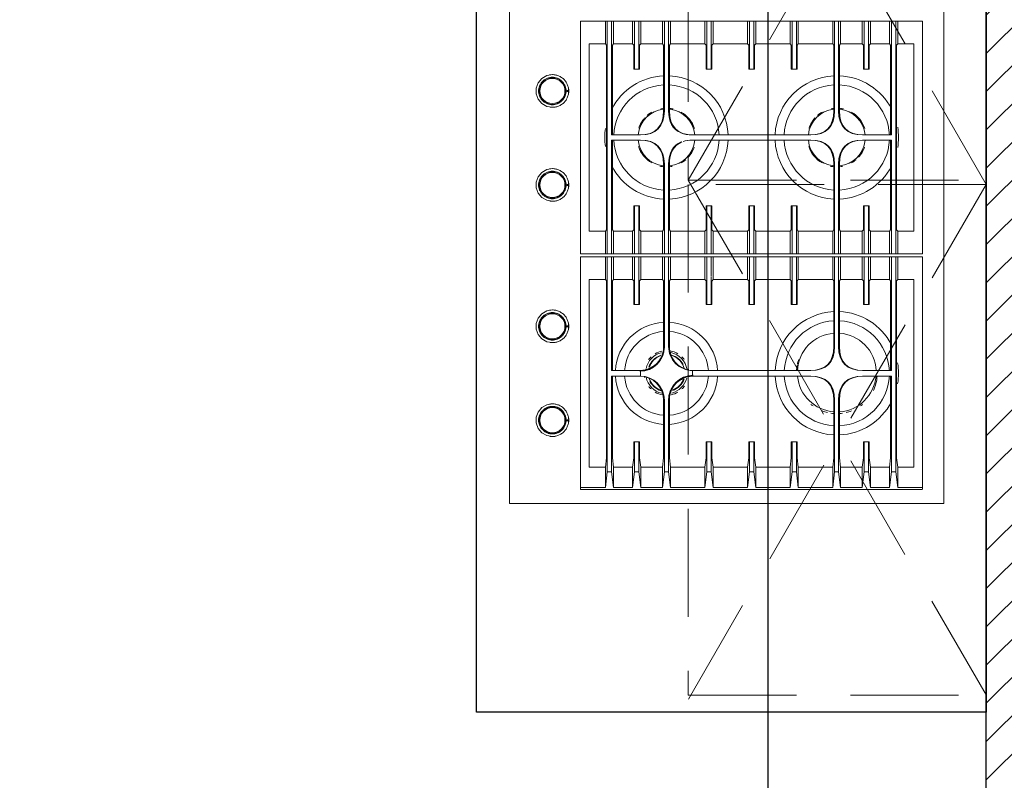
# Model space of a CAD drawing. Extents: x 6414462 to 7495468, y 5756825 to 5824657.
# Tile 41 of 54: x 6508791 to 6508907, y 5810145 to 5810234. Entities that reach past the tile are written whole.
import ezdxf

# ---------------------------------------------------------------- set-up
doc = ezdxf.new("R2010")
doc.units = 0
doc.linetypes.add('DASHED', pattern=[19.05, 12.7, -6.35])
doc.layers.add('A-GENM-____-OTLN', color=13, linetype='Continuous', lineweight=9)
doc.layers.add('meble', color=8, linetype='Continuous', lineweight=13)
doc.styles.add('dwg_wymiary 50', font='romans.shx', dxfattribs={"width": 0.7, "height": 9})
doc.dimstyles.new('1-50', dxfattribs={"dimtxt": 9, "dimasz": 0.8, "dimexe": 1.25, "dimexo": 0.625, "dimgap": 3, "dimtad": 1, "dimdec": 0, "dimrnd": 0.5, "dimtxsty": 'dwg_wymiary 50', "dimblk": 'dwg_dimtick', "dimcen": 8, "dimse1": 1, "dimse2": 1, "dimclrd": 7, "dimclrt": 7, "dimadec": 0, "dimazin": 0, "dimtfac": 1, "dimtdec": 0, "dimtmove": 0, "dimatfit": 3, "dimldrblk": 'DOT', "dimfxl": 1.25, "dimarcsym": 0})

# ---------------------------------------------------------------- blocks, each defined once
blk = doc.blocks.new('dwg_dimtick')
for p, q in [((0, -8.5), (0, 8.5)), ((-6.01, -6.01), (6.01, 6.01)), ((-8.5, 0), (8.5, 0))]:
    blk.add_line(p, q)
blk = doc.blocks.new('*D171')
at = {"color": 7, "lineweight": -2, "transparency": 16777216}
blk.add_line((6508879.19, 5810457.43), (6508879.19, 5810064.69), dxfattribs=at)
at = {"layer": 'Defpoints', "color": 0, "transparency": 16777216}
for p in [(6508904.84, 5810458.23), (6508879.19, 5810063.89), (6508904.84, 5810063.89)]:
    blk.add_point(p, dxfattribs=at)
at = {"color": 7, "lineweight": -2, "transparency": 16777216, "xscale": 0.8, "yscale": 0.8, "zscale": 0.8}
for p, rotation in [((6508879.19, 5810458.23), 90), ((6508879.19, 5810063.89), 270)]:
    blk.add_blockref('dwg_dimtick', p, dxfattribs=dict(at, rotation=rotation))
at = {"color": 7, "transparency": 16777216, "insert": (6508871.69, 5810261.06), "char_height": 9, "attachment_point": 5, "rotation": 90, "style": 'dwg_wymiary 50'}
blk.add_mtext('395', dxfattribs=at)
blk = doc.blocks.new('_Dot')
at = {"color": 0, "linetype": 'ByBlock', "lineweight": -2}
blk.add_line((-0.5, 0), (-1, 0), dxfattribs=at)
at = {"color": 0, "linetype": 'ByBlock', "const_width": 0.5}
blk.add_lwpolyline([(-0.25, 0, 1), (0.25, 0, 1)], format="xyb", close=True, dxfattribs=at)
blk = doc.blocks.new('86cm_gas_on_glass_hob - Default-1233182-0_00')
at = {"layer": 'A-GENM-____-OTLN'}
for p, q in [((452, 255), (-408, 255)), ((452, -255), (452, 255)), ((-114.7, 229.9), (158.6, 229.9)), ((-114.7, 229.9), (-114.7, 200.9)), ((-88.1, 200.9), (-88.1, 219.7)), ((-88.1, 219.7), (132, 219.7)), ((132, 219.7), (132, 200.9)), ((158.6, 200.9), (158.6, 229.9)), ((433.1, 229.9), (162, 229.9)), ((162, 229.9), (162, 200.9)), ((188.7, 200.9), (188.7, 219.7)), ((188.7, 219.7), (409, 219.7)), ((409, 219.7), (409, 200.9)), ((435.4, 229.9), (433.1, 229.9)), ((433.1, 200.9), (433.1, 229.5)), ((435.4, 229.3), (435.4, -171.4)), ((-114.7, 200.9), (-88.1, 200.9)), ((-114.7, 200.9), (-114.7, 198.6)), ((158.6, 198.6), (-114.7, 198.6)), ((-114.7, 198.6), (-114.7, 193.6)), ((-86.4, 199.5), (-88.1, 200.9)), ((-86.4, 199.5), (130.3, 199.5)), ((132, 200.9), (130.3, 199.5)), ((132, 200.9), (158.6, 200.9)), ((158.6, 198.6), (158.6, 200.9)), ((158.6, 193.6), (158.6, 198.6)), ((162, 200.9), (188.7, 200.9)), ((162, 198.6), (162, 200.9)), ((414.5, 198.6), (162, 198.6)), ((162, 198.6), (162, 193.6)), ((190.3, 199.5), (188.7, 200.9)), ((190.3, 199.5), (398.2, 199.5)), ((409, 200.9), (398.2, 199.5)), ((409, 200.9), (433.1, 200.9)), ((433.1, 200.9), (414.5, 198.6)), ((414.5, 193.6), (414.5, 198.6)), ((-114.7, 193.6), (18.9, 193.6)), ((-114.7, 191.3), (-114.7, 193.6)), ((-114.7, 168.9), (-114.7, 191.3)), ((-88.1, 191.3), (-114.7, 191.3)), ((-88.1, 191.3), (-86.4, 192.6)), ((-88.1, 168.9), (-88.1, 191.3)), ((18.9, 192.6), (-86.4, 192.6)), ((18.9, 193.6), (18.9, 159.7)), ((25, 159.7), (25, 193.6)), ((25, 193.6), (158.6, 193.6)), ((130.3, 192.6), (25, 192.6)), ((130.3, 192.6), (132, 191.3)), ((158.6, 191.3), (132, 191.3)), ((132, 191.3), (132, 168.9)), ((158.6, 193.6), (158.6, 191.3)), ((158.6, 191.3), (158.6, 168.9)), ((162, 193.6), (295.6, 193.6)), ((162, 191.3), (162, 193.6)), ((162, 168.9), (162, 191.3)), ((188.7, 191.3), (162, 191.3)), ((188.7, 191.3), (190.3, 192.6)), ((188.7, 168.9), (188.7, 191.3)), ((295.6, 192.6), (190.3, 192.6)), ((295.6, 193.6), (295.6, 159.7)), ((302.3, 159.7), (302.3, 193.6)), ((302.3, 193.6), (414.5, 193.6)), ((398.2, 192.6), (302.3, 192.6)), ((398.2, 192.6), (409, 191.3)), ((433.1, 191.3), (409, 191.3)), ((409, 191.3), (409, 168.9)), ((414.5, 193.6), (433.1, 191.3)), ((433.1, 191.3), (433.1, 168.9)), ((-114.7, 166.6), (-114.7, 168.9)), ((-114.7, 168.9), (-88.1, 168.9)), ((-114.7, 161.6), (-114.7, 166.6)), ((-58.4, 166.6), (-114.7, 166.6)), ((-86.4, 167.5), (-88.1, 168.9)), ((-86.4, 167.5), (-58.4, 167.5)), ((-58.4, 166.6), (-58.4, 167.5)), ((-58.4, 161.6), (-58.4, 166.6)), ((102.3, 167.5), (130.3, 167.5)), ((102.3, 167.5), (102.3, 166.6)), ((102.3, 166.6), (102.3, 161.6)), ((158.6, 166.6), (102.3, 166.6)), ((132, 168.9), (130.3, 167.5)), ((132, 168.9), (158.6, 168.9)), ((158.6, 168.9), (158.6, 166.6)), ((158.6, 166.6), (158.6, 161.6)), ((162, 166.6), (162, 168.9)), ((162, 168.9), (188.7, 168.9)), ((162, 161.6), (162, 166.6)), ((218.3, 166.6), (162, 166.6)), ((190.3, 167.5), (188.7, 168.9)), ((190.3, 167.5), (218.3, 167.5)), ((218.3, 166.6), (218.3, 167.5)), ((218.3, 161.6), (218.3, 166.6)), ((379.3, 167.5), (398.2, 167.5)), ((379.3, 167.5), (379.3, 166.6)), ((414.5, 166.6), (379.3, 166.6)), ((379.3, 166.6), (379.3, 161.6)), ((409, 168.9), (398.2, 167.5)), ((409, 168.9), (433.1, 168.9)), ((433.1, 168.9), (414.5, 166.6)), ((414.5, 166.6), (414.5, 161.6)), ((-114.7, 159.3), (-114.7, 161.6)), ((-58.4, 161.6), (-114.7, 161.6)), ((-114.7, 133.8), (-114.7, 159.3)), ((-88.1, 159.3), (-114.7, 159.3)), ((-88.1, 159.3), (-86.4, 160.6)), ((-88.1, 133.8), (-88.1, 159.3)), ((-86.4, 160.6), (-58.4, 160.6)), ((-58.4, 160.6), (-58.4, 161.6)), ((158.6, 161.6), (102.3, 161.6)), ((102.3, 161.6), (102.3, 160.6)), ((102.3, 160.6), (130.3, 160.6)), ((130.3, 160.6), (132, 159.3)), ((158.6, 159.3), (132, 159.3)), ((132, 159.3), (132, 133.8)), ((158.6, 161.6), (158.6, 159.3)), ((158.6, 159.3), (158.6, 133.8)), ((162, 159.3), (162, 161.6)), ((218.3, 161.6), (162, 161.6)), ((162, 133.8), (162, 159.3)), ((188.7, 159.3), (162, 159.3)), ((188.7, 159.3), (190.3, 160.6)), ((188.7, 133.8), (188.7, 159.3)), ((190.3, 160.6), (218.3, 160.6)), ((218.3, 160.6), (218.3, 161.6)), ((379.3, 161.6), (379.3, 160.6)), ((414.5, 161.6), (379.3, 161.6)), ((379.3, 160.6), (398.2, 160.6)), ((398.2, 160.6), (409, 159.3)), ((409, 159.3), (433.1, 159.3)), ((409, 159.3), (409, 133.8)), ((414.5, 161.6), (433.1, 159.3)), ((433.1, 159.3), (433.1, 133.8)), ((-88.1, 133.8), (-114.7, 133.8)), ((-114.7, 133.8), (-114.7, 131.5)), ((-9.4, 131.5), (-114.7, 131.5)), ((-114.7, 131.5), (-114.7, 126.9)), ((-86.4, 132.5), (-88.1, 133.8)), ((-86.4, 132.5), (-9.4, 132.5)), ((53.3, 132.5), (130.3, 132.5)), ((158.6, 131.5), (53.3, 131.5)), ((132, 133.8), (130.3, 132.5)), ((132, 133.8), (158.6, 133.8)), ((158.6, 133.8), (158.6, 131.5)), ((158.6, 126.9), (158.6, 131.5)), ((188.7, 133.8), (162, 133.8)), ((162, 133.8), (162, 131.5)), ((267.6, 131.5), (162, 131.5)), ((162, 131.5), (162, 126.9)), ((190.3, 132.5), (188.7, 133.8)), ((190.3, 132.5), (267.6, 132.5)), ((330.3, 132.5), (398.2, 132.5)), ((414.5, 131.5), (330.3, 131.5)), ((409, 133.8), (398.2, 132.5)), ((409, 133.8), (433.1, 133.8)), ((433.1, 133.8), (414.5, 131.5)), ((414.5, 126.9), (414.5, 131.5)), ((-114.7, 126.9), (-9.4, 126.9)), ((-114.7, 126.9), (-114.7, 124.6)), ((-114.7, 124.6), (-88.1, 124.6)), ((-114.7, 84.1), (-114.7, 124.6)), ((-88.1, 124.6), (-86.4, 125.9)), ((-88.1, 84.1), (-88.1, 124.6)), ((-9.4, 125.9), (-86.4, 125.9)), ((53.3, 126.9), (158.6, 126.9)), ((130.3, 125.9), (53.3, 125.9)), ((130.3, 125.9), (132, 124.6)), ((158.6, 124.6), (132, 124.6)), ((132, 124.6), (132, 84.1)), ((158.6, 126.9), (158.6, 124.6)), ((158.6, 124.6), (158.6, 84.1)), ((162, 126.9), (267.6, 126.9)), ((162, 126.9), (162, 124.6)), ((162, 124.6), (188.7, 124.6)), ((162, 84.1), (162, 124.6)), ((188.7, 124.6), (190.3, 125.9)), ((188.7, 84.1), (188.7, 124.6)), ((267.6, 125.9), (190.3, 125.9)), ((330.3, 126.9), (414.5, 126.9)), ((398.2, 125.9), (330.3, 125.9)), ((398.2, 125.9), (409, 124.6)), ((433.1, 124.6), (409, 124.6)), ((409, 124.6), (409, 84.1)), ((414.5, 126.9), (433.1, 124.6)), ((433.1, 124.6), (433.1, 84.1)), ((18.9, -40.1), (18.9, 98.8)), ((25, 98.8), (25, -40.1)), ((295.6, 98.8), (295.6, -40.1)), ((-114.7, 81.9), (-114.7, 84.1)), ((-114.7, 84.1), (-88.1, 84.1)), ((-114.7, 76.9), (-114.7, 81.9)), ((-58.4, 81.9), (-114.7, 81.9)), ((-86.4, 82.8), (-88.1, 84.1)), ((-86.4, 82.8), (-58.4, 82.8)), ((-58.4, 81.9), (-58.4, 82.8)), ((-58.4, 76.9), (-58.4, 81.9)), ((102.3, 82.8), (130.3, 82.8)), ((102.3, 82.8), (102.3, 81.9)), ((102.3, 81.9), (102.3, 76.9)), ((158.6, 81.9), (102.3, 81.9)), ((132, 84.1), (130.3, 82.8)), ((132, 84.1), (158.6, 84.1)), ((158.6, 84.1), (158.6, 81.9)), ((158.6, 81.9), (158.6, 76.9)), ((162, 81.9), (162, 84.1)), ((162, 84.1), (188.7, 84.1)), ((162, 76.9), (162, 81.9)), ((218.3, 81.9), (162, 81.9)), ((190.3, 82.8), (188.7, 84.1)), ((190.3, 82.8), (218.3, 82.8)), ((218.3, 81.9), (218.3, 82.8)), ((218.3, 76.9), (218.3, 81.9)), ((379.3, 82.8), (398.2, 82.8)), ((379.3, 82.8), (379.3, 81.9)), ((379.3, 81.9), (414.5, 81.9)), ((379.3, 81.9), (379.3, 76.9)), ((409, 84.1), (398.2, 82.8)), ((409, 84.1), (433.1, 84.1)), ((433.1, 84.1), (414.5, 81.9)), ((414.5, 81.9), (414.5, 76.9)), ((-114.7, 74.6), (-114.7, 76.9)), ((-114.7, 76.9), (-58.4, 76.9)), ((-114.7, 34.2), (-114.7, 74.6)), ((-88.1, 74.6), (-114.7, 74.6)), ((-88.1, 74.6), (-86.4, 76)), ((-88.1, 34.2), (-88.1, 74.6)), ((-86.4, 76), (-58.4, 76)), ((-58.4, 76), (-58.4, 76.9)), ((102.3, 76.9), (158.6, 76.9)), ((102.3, 76.9), (102.3, 76)), ((102.3, 76), (130.3, 76)), ((130.3, 76), (132, 74.6)), ((158.6, 74.6), (132, 74.6)), ((132, 74.6), (132, 34.2)), ((158.6, 76.9), (158.6, 74.6)), ((158.6, 74.6), (158.6, 34.2)), ((162, 74.6), (162, 76.9)), ((162, 76.9), (218.3, 76.9)), ((162, 34.2), (162, 74.6)), ((188.7, 74.6), (162, 74.6)), ((188.7, 74.6), (190.3, 76)), ((188.7, 34.2), (188.7, 74.6)), ((190.3, 76), (218.3, 76)), ((218.3, 76), (218.3, 76.9)), ((379.3, 76.9), (379.3, 76)), ((414.5, 76.9), (379.3, 76.9)), ((379.3, 76), (398.2, 76)), ((398.2, 76), (409, 74.6)), ((409, 74.6), (433.1, 74.6)), ((409, 74.6), (409, 34.2)), ((414.5, 76.9), (433.1, 74.6)), ((433.1, 74.6), (433.1, 34.2)), ((-114.7, 31.9), (-114.7, 34.2)), ((-114.7, 34.2), (-88.1, 34.2)), ((-114.7, 26.9), (-114.7, 31.9)), ((-58.4, 31.9), (-114.7, 31.9)), ((-114.7, 24.6), (-114.7, 26.9)), ((-58.4, 26.9), (-114.7, 26.9)), ((-114.7, -15.8), (-114.7, 24.6)), ((-88.1, 24.6), (-114.7, 24.6)), ((-86.4, 32.8), (-88.1, 34.2)), ((-88.1, 24.6), (-86.4, 26)), ((-88.1, -15.8), (-88.1, 24.6)), ((-86.4, 32.8), (-58.4, 32.8)), ((-86.4, 26), (-58.4, 26)), ((-58.4, 31.9), (-58.4, 32.8)), ((-58.4, 26.9), (-58.4, 31.9)), ((-58.4, 26), (-58.4, 26.9)), ((102.3, 32.8), (130.3, 32.8)), ((102.3, 32.8), (102.3, 31.9)), ((102.3, 31.9), (102.3, 26.9)), ((158.6, 31.9), (102.3, 31.9)), ((158.6, 26.9), (102.3, 26.9)), ((102.3, 26.9), (102.3, 26)), ((102.3, 26), (130.3, 26)), ((132, 34.2), (130.3, 32.8)), ((130.3, 26), (132, 24.6)), ((132, 34.2), (158.6, 34.2)), ((158.6, 24.6), (132, 24.6)), ((132, 24.6), (132, -15.8)), ((158.6, 34.2), (158.6, 31.9)), ((158.6, 31.9), (158.6, 26.9)), ((158.6, 26.9), (158.6, 24.6)), ((158.6, 24.6), (158.6, -15.8)), ((162, 31.9), (162, 34.2)), ((162, 34.2), (188.7, 34.2)), ((162, 26.9), (162, 31.9)), ((218.3, 31.9), (162, 31.9)), ((162, 24.6), (162, 26.9)), ((218.3, 26.9), (162, 26.9)), ((162, -15.8), (162, 24.6)), ((188.7, 24.6), (162, 24.6)), ((190.3, 32.8), (188.7, 34.2)), ((188.7, 24.6), (190.3, 26)), ((188.7, -15.8), (188.7, 24.6)), ((190.3, 32.8), (218.3, 32.8)), ((190.3, 26), (218.3, 26)), ((218.3, 31.9), (218.3, 32.8)), ((218.3, 26.9), (218.3, 31.9)), ((218.3, 26), (218.3, 26.9)), ((379.6, 32.8), (398.2, 32.8)), ((379.6, 32.8), (379.6, 31.9)), ((414.5, 31.9), (379.6, 31.9)), ((379.6, 31.9), (379.6, 26.9)), ((379.6, 26.9), (379.6, 26)), ((414.5, 26.9), (379.6, 26.9)), ((379.6, 26), (398.2, 26)), ((409, 34.2), (398.2, 32.8)), ((398.2, 26), (409, 24.6)), ((409, 34.2), (433.1, 34.2)), ((409, 24.6), (433.1, 24.6)), ((409, 24.6), (409, -15.8)), ((433.1, 34.2), (414.5, 31.9)), ((414.5, 31.9), (414.5, 26.9)), ((414.5, 26.9), (433.1, 24.6)), ((433.1, 24.6), (433.1, -15.8)), ((-114.7, -18.1), (-114.7, -15.8)), ((-114.7, -15.8), (-88.1, -15.8)), ((-114.7, -23.1), (-114.7, -18.1)), ((-58.4, -18.1), (-114.7, -18.1)), ((-114.7, -25.4), (-114.7, -23.1)), ((-114.7, -23.1), (-58.4, -23.1)), ((-86.4, -17.2), (-88.1, -15.8)), ((-86.4, -17.2), (-58.4, -17.2)), ((-58.4, -18.1), (-58.4, -17.2)), ((-58.4, -23.1), (-58.4, -18.1)), ((-58.4, -24.1), (-58.4, -23.1)), ((102.3, -17.2), (130.3, -17.2)), ((102.3, -17.2), (102.3, -18.1)), ((102.3, -18.1), (102.3, -23.1)), ((158.6, -18.1), (102.3, -18.1)), ((102.3, -23.1), (158.6, -23.1)), ((102.3, -23.1), (102.3, -24.1)), ((132, -15.8), (130.3, -17.2)), ((132, -15.8), (158.6, -15.8)), ((158.6, -15.8), (158.6, -18.1)), ((158.6, -18.1), (158.6, -23.1)), ((162, -18.1), (162, -15.8)), ((162, -15.8), (188.7, -15.8)), ((162, -23), (162, -18.1)), ((184.4, -18.1), (162, -18.1)), ((162, -25.4), (162, -23.1)), ((162, -23.1), (218.3, -23.1)), ((218.3, -18.1), (185.4, -18.1)), ((190.3, -17.1), (188.7, -15.8)), ((190.3, -17.2), (218.3, -17.2)), ((218.3, -18.1), (218.3, -17.2)), ((218.3, -23.1), (218.3, -18.1)), ((218.3, -24.1), (218.3, -23.1)), ((379.3, -17.2), (398.2, -17.2)), ((379.3, -17.2), (379.3, -18.1)), ((379.3, -18.1), (414.5, -18.1)), ((379.3, -18.1), (379.3, -23.1)), ((379.3, -23.1), (379.3, -24.1)), ((414.5, -23.1), (379.3, -23.1)), ((409, -15.8), (398.2, -17.2)), ((409, -15.8), (433.1, -15.8)), ((433.1, -15.8), (414.5, -18.1)), ((414.5, -18.1), (414.5, -23.1)), ((414.5, -23.1), (433.1, -25.4)), ((-114.7, -65.9), (-114.7, -25.4)), ((-88.1, -25.4), (-114.7, -25.4)), ((-88.1, -25.4), (-86.4, -24.1)), ((-88.1, -65.9), (-88.1, -25.4)), ((-86.4, -24.1), (-58.4, -24.1)), ((102.3, -24.1), (130.3, -24.1)), ((130.3, -24.1), (132, -25.4)), ((132, -25.4), (132, -65.9)), ((158.6, -25.4), (132, -25.4)), ((158.6, -23.7), (158.6, -25.4)), ((158.6, -25.4), (158.6, -65.9)), ((162, -65.9), (162, -25.4)), ((188.7, -25.4), (162, -25.4)), ((188.7, -25.4), (190.3, -24.1)), ((188.7, -65.9), (188.7, -25.4)), ((190.3, -24.1), (218.3, -24.1)), ((379.3, -24.1), (398.2, -24.1)), ((398.2, -24.1), (409, -25.4)), ((409, -25.4), (433.1, -25.4)), ((409, -25.4), (409, -65.9)), ((433.1, -25.4), (433.1, -65.9)), ((-88.1, -65.9), (-114.7, -65.9)), ((-114.7, -65.9), (-114.7, -68.1)), ((-9.4, -68.1), (-114.7, -68.1)), ((-114.7, -68.1), (-114.7, -73.1)), ((-86.4, -67.2), (-88.1, -65.9)), ((-86.4, -67.2), (-9.4, -67.2)), ((53.3, -67.2), (130.3, -67.2)), ((158.6, -68.1), (53.3, -68.1)), ((132, -65.9), (130.3, -67.2)), ((132, -65.9), (158.6, -65.9)), ((158.6, -65.9), (158.6, -68.1)), ((158.6, -73.1), (158.6, -68.1)), ((188.7, -65.9), (162, -65.9)), ((162, -65.9), (162, -68.1)), ((162, -68.1), (267.6, -68.1)), ((162, -68.1), (162, -73.1)), ((190.3, -67.2), (188.7, -65.9)), ((267.6, -67.2), (190.3, -67.2)), ((398.2, -67.2), (330.3, -67.2)), ((414.5, -68.1), (330.3, -68.1)), ((409, -65.9), (398.2, -67.2)), ((409, -65.9), (433.1, -65.9)), ((433.1, -65.9), (414.5, -68.1)), ((414.5, -73.1), (414.5, -68.1)), ((-114.7, -73.1), (-9.4, -73.1)), ((-114.7, -73.1), (-114.7, -75.3)), ((-114.7, -75.3), (-88.1, -75.3)), ((-114.7, -100.8), (-114.7, -75.3)), ((-88.1, -75.3), (-86.4, -74)), ((-88.1, -100.8), (-88.1, -75.4)), ((-9.4, -74), (-86.4, -74)), ((53.3, -73.1), (158.6, -73.1)), ((130.3, -74), (53.3, -74)), ((130.3, -74), (132, -75.3)), ((158.6, -75.3), (132, -75.3)), ((132, -75.3), (132, -100.8)), ((158.6, -73.1), (158.6, -75.3)), ((158.6, -75.3), (158.6, -100.8)), ((267.6, -73.1), (162, -73.1)), ((162, -73.1), (162, -75.3)), ((162, -75.3), (188.7, -75.3)), ((162, -100.8), (162, -75.3)), ((188.7, -75.3), (190.3, -74)), ((188.7, -100.8), (188.7, -75.3)), ((190.3, -74), (267.6, -74)), ((330.3, -73.1), (414.5, -73.1)), ((330.3, -74), (398.2, -74)), ((398.2, -74), (409, -75.3)), ((433.1, -75.3), (409, -75.3)), ((409, -75.3), (409, -100.8)), ((414.5, -73.1), (433.1, -75.3)), ((433.1, -75.3), (433.1, -100.8)), ((-114.7, -103.1), (-114.7, -100.8)), ((-114.7, -100.8), (-88.1, -100.8)), ((-114.7, -108.1), (-114.7, -103.1)), ((-114.7, -103.1), (-58.4, -103.1)), ((-86.4, -102.2), (-88.1, -100.8)), ((-58.4, -102.2), (-86.4, -102.2)), ((-58.4, -103.1), (-58.4, -102.2)), ((-58.4, -108.1), (-58.4, -103.1)), ((18.9, -101.1), (18.9, -135.1)), ((25, -135.1), (25, -101.1)), ((130.3, -102.2), (102.3, -102.2)), ((102.3, -102.2), (102.3, -103.1)), ((102.3, -103.1), (158.6, -103.1)), ((102.3, -103.1), (102.3, -108.1)), ((132, -100.8), (130.3, -102.2)), ((132, -100.8), (158.6, -100.8)), ((158.6, -100.8), (158.6, -103.1)), ((158.6, -103.1), (158.6, -108.1)), ((162, -103.1), (162, -100.8)), ((162, -100.8), (188.7, -100.8)), ((162, -108.1), (162, -103.1)), ((162, -103.1), (218.3, -103.1)), ((190.3, -102.2), (188.7, -100.8)), ((218.3, -102.2), (190.3, -102.2)), ((218.3, -103.1), (218.3, -102.2)), ((218.3, -108.1), (218.3, -103.1)), ((302.3, -101.1), (302.3, -135.1)), ((379.3, -102.2), (398.2, -102.2)), ((379.3, -102.2), (379.3, -103.1)), ((414.5, -103.1), (379.3, -103.1)), ((379.3, -103.1), (379.3, -108.1)), ((409, -100.8), (398.2, -102.2)), ((409, -100.8), (433.1, -100.8)), ((433.1, -100.8), (414.5, -103.1)), ((414.5, -103.1), (414.5, -108.1)), ((-114.7, -110.4), (-114.7, -108.1)), ((-114.7, -108.1), (-58.4, -108.1)), ((-114.7, -132.8), (-114.7, -110.4)), ((-88.1, -110.4), (-114.7, -110.4)), ((-88.1, -110.4), (-86.4, -109)), ((-88.1, -132.8), (-88.1, -110.4)), ((-58.4, -109), (-86.4, -109)), ((-58.4, -109), (-58.4, -108.1)), ((102.3, -108.1), (158.6, -108.1)), ((102.3, -108.1), (102.3, -109)), ((130.3, -109), (102.3, -109)), ((130.3, -109), (132, -110.4)), ((158.6, -110.4), (132, -110.4)), ((132, -110.4), (132, -132.8)), ((158.6, -108.1), (158.6, -110.4)), ((158.6, -110.4), (158.6, -132.8)), ((162, -110.4), (162, -108.1)), ((162, -108.1), (218.3, -108.1)), ((162, -132.8), (162, -110.4)), ((188.7, -110.4), (162, -110.4)), ((188.7, -110.4), (190.3, -109)), ((188.7, -132.8), (188.7, -110.4)), ((218.3, -109), (190.3, -109)), ((218.3, -109), (218.3, -108.1)), ((379.3, -108.1), (414.5, -108.1)), ((379.3, -108.1), (379.3, -109)), ((398.2, -109), (379.3, -109)), ((398.2, -109), (409, -110.4)), ((409, -110.4), (433.1, -110.4)), ((409, -110.4), (409, -132.8)), ((414.5, -108.1), (433.1, -110.4)), ((433.1, -110.4), (433.1, -132.8)), ((-114.7, -135.1), (-114.7, -132.8)), ((-114.7, -132.8), (-88.1, -132.8)), ((18.9, -135.1), (-114.7, -135.1)), ((-114.7, -135.1), (-114.7, -140.1)), ((-86.4, -134.2), (-88.1, -132.8)), ((-86.4, -134.2), (18.9, -134.2)), ((25, -134.2), (130.3, -134.2)), ((158.6, -135.1), (25, -135.1)), ((132, -132.8), (130.3, -134.2)), ((132, -132.8), (158.6, -132.8)), ((158.6, -132.8), (158.6, -135.1)), ((158.6, -140.1), (158.6, -135.1)), ((162, -135.1), (162, -132.8)), ((162, -132.8), (188.7, -132.8)), ((162, -140.1), (162, -135.1)), ((162, -135.1), (295.6, -135.1)), ((190.3, -134.2), (188.7, -132.8)), ((190.3, -134.2), (295.6, -134.2)), ((302.3, -134.2), (398.2, -134.2)), ((302.3, -135.1), (414.5, -135.1)), ((409, -132.8), (398.2, -134.2)), ((409, -132.8), (433.1, -132.8)), ((433.1, -132.8), (414.5, -135.1)), ((414.5, -135.1), (414.5, -140.1)), ((-114.7, -140.1), (158.6, -140.1)), ((-114.7, -140.1), (-114.7, -142.4)), ((-114.7, -142.4), (-88.1, -142.4)), ((-114.7, -142.4), (-114.7, -171.4)), ((-88.1, -142.4), (-86.4, -141)), ((-88.1, -161.3), (-88.1, -142.4)), ((-86.4, -141), (130.3, -141)), ((130.3, -141), (132, -142.4)), ((132, -142.4), (158.6, -142.4)), ((132, -142.4), (132, -161.3)), ((158.6, -142.4), (158.6, -140.1)), ((158.6, -171.4), (158.6, -142.4)), ((162, -142.4), (162, -140.1)), ((414.5, -140.1), (162, -140.1)), ((188.7, -142.4), (162, -142.4)), ((162, -142.4), (162, -171.4)), ((188.7, -142.4), (190.3, -141)), ((188.7, -161.3), (188.7, -142.4)), ((398.2, -141), (190.3, -141)), ((398.2, -141), (409, -142.4)), ((433.1, -142.4), (409, -142.4)), ((409, -142.4), (409, -161.3)), ((414.5, -140.1), (433.1, -142.4)), ((433.1, -171.4), (433.1, -142.4)), ((-88.1, -161.3), (132, -161.3)), ((409, -161.3), (188.7, -161.3)), ((158.6, -171.4), (-114.7, -171.4)), ((162, -171.4), (433.1, -171.4)), ((433.1, -171.4), (435.4, -171.4)), ((-33.3, -185.4), (-33.3, -186.2)), ((-33.3, -186.2), (-32.1, -186.2)), ((-33.3, -186.2), (-32.1, -186.2)), ((-33.3, -186.2), (-33.3, -187.3)), ((-33.3, -187.3), (-32.1, -187.3)), ((-32.1, -187.3), (-33.3, -187.3)), ((-32.1, -186.2), (-32.1, -185.4)), ((-32.1, -187.3), (-32.1, -186.2)), ((77.1, -185.4), (77.1, -186.2)), ((77.1, -186.2), (78.3, -186.2)), ((77.1, -186.2), (78.3, -186.2)), ((77.1, -186.2), (77.1, -187.3)), ((77.1, -187.3), (78.3, -187.3)), ((78.3, -187.3), (77.1, -187.3)), ((78.3, -186.2), (78.3, -185.4)), ((78.3, -187.3), (78.3, -186.2)), ((243.1, -185.4), (243.1, -186.2)), ((243.1, -186.2), (244.3, -186.2)), ((243.1, -186.2), (244.3, -186.2)), ((243.1, -186.2), (243.1, -187.3)), ((243.1, -187.3), (244.3, -187.3)), ((244.3, -187.3), (243.1, -187.3)), ((244.3, -186.2), (244.3, -185.4)), ((244.3, -187.3), (244.3, -186.2)), ((353.4, -185.4), (353.4, -186.2)), ((353.4, -186.2), (354.6, -186.2)), ((353.4, -186.2), (354.6, -186.2)), ((353.4, -186.2), (353.4, -187.3)), ((353.4, -187.3), (354.6, -187.3)), ((354.6, -187.3), (353.4, -187.3)), ((354.6, -186.2), (354.6, -185.4)), ((354.6, -187.3), (354.6, -186.2)), ((-408, -255), (452, -255))]:
    blk.add_line(p, q, dxfattribs=at)
at = {"layer": 'A-GENM-____-OTLN', "flags": 128}
for points in [[(302.3, -40.1), (302.3, -5.4), (302.3, 29.3), (302.3, 64), (302.3, 98.8)], [(302.3, 98.8), (302.3, 64), (302.3, 29.3), (302.3, -5.4), (302.3, -40.1)], [(295.6, -40.1), (297.3, -40.1), (299, -40.1), (300.6, -40.1), (302.3, -40.1)], [(302.3, -40.1), (300.6, -40.1), (299, -40.1), (297.3, -40.1), (295.6, -40.1)], [(295.6, -135.1), (295.6, -126.6), (295.6, -118.1), (295.6, -109.6), (295.6, -101.1)], [(295.6, -101.1), (295.6, -109.6), (295.6, -118.1), (295.6, -126.6), (295.6, -135.1)], [(302.3, -101.1), (300.6, -101.1), (299, -101.1), (297.3, -101.1), (295.6, -101.1)], [(295.6, -101.1), (297.3, -101.1), (299, -101.1), (300.6, -101.1), (302.3, -101.1)], [(-33.3, -185.4), (-33.3, -185.4), (-33.3, -185.4)], [(-33.3, -185.4), (-33.3, -186.4), (-33.3, -187.3)], [(-32, -185.4), (-32.1, -185.4), (-32, -185.4)], [(-32.1, -187.3), (-32.1, -186.4), (-32.1, -185.4)], [(77, -185.4), (77.1, -185.4), (77, -185.4)], [(77.1, -185.4), (77.1, -186.4), (77.1, -187.3)], [(78.4, -185.4), (78.3, -185.4), (78.4, -185.4)], [(78.3, -187.3), (78.3, -186.4), (78.3, -185.4)], [(243.1, -185.4), (243.1, -185.4), (243.1, -185.4)], [(243.1, -185.4), (243.1, -186.4), (243.1, -187.3)], [(244.4, -185.4), (244.3, -185.4), (244.4, -185.4)], [(244.3, -187.3), (244.3, -186.4), (244.3, -185.4)], [(353.3, -185.4), (353.4, -185.4), (353.3, -185.4)], [(353.4, -185.4), (353.4, -186.4), (353.4, -187.3)], [(354.6, -185.4), (354.6, -185.4), (354.6, -185.4)], [(354.6, -187.3), (354.6, -186.4), (354.6, -185.4)], [(-51.9, -204.6), (-50.7, -211.2), (-47.4, -216.9), (-42.3, -221.2), (-36, -223.5), (-29.3, -223.5), (-23.1, -221.2), (-18, -216.9), (-14.6, -211.2), (-13.5, -204.6)], [(58.5, -204.6), (59.7, -211.2), (63, -216.9), (68.1, -221.2), (74.4, -223.5), (81, -223.5), (87.3, -221.2), (92.4, -216.9), (95.7, -211.2), (96.9, -204.6)], [(224.5, -204.6), (225.7, -211.2), (229, -216.9), (234.1, -221.2), (240.4, -223.5), (247.1, -223.5), (253.3, -221.2), (258.4, -216.9), (261.8, -211.2), (262.9, -204.6)], [(334.8, -204.6), (335.9, -211.2), (339.2, -216.9), (344.4, -221.2), (350.6, -223.5), (357.3, -223.5), (363.6, -221.2), (368.7, -216.9), (372, -211.2), (373.2, -204.6)]]:
    blk.add_lwpolyline(points, dxfattribs=at)
at = {"layer": 'A-GENM-____-OTLN'}
for centre, radius, start, end in [((21.9, 129.4), 72.5, 80.5437, 99.4563), ((298.9, 129.4), 72.5, 80.2176, 99.7824), ((21.9, 129.4), 72.5, 117.7944, 177.4589), ((21.9, 129.4), 61.9, 92.5025, 177.0025), ((21.9, 129.4), 61.9, 2.9975, 87.4386), ((21.9, 129.4), 72.5, 2.5411, 62.2056), ((298.9, 129.4), 72.5, 117.9072, 177.5145), ((298.9, 129.4), 61.8, 92.7245, 177.0626), ((298.9, 129.4), 61.8, 2.9374, 87.2119), ((298.9, 129.4), 72.5, 2.4855, 62.0928), ((298, 129.4), 46.3, 93.0486, 176.032), ((298.9, 129.4), 47.5, 64.9248, 85.9078), ((298, 129.4), 46.3, 3.968, 84.4256), ((22, 129.4), 33.5, 95.5532, 174.3829), ((22, 129.4), 34.5, 107.6309, 150), ((22, 129.4), 33.5, 5.6171, 84.5776), ((22, 129.4), 34.5, 48.0172, 71.2098), ((22, 129.4), 34.5, 30, 41.0091), ((298.9, 129.4), 47.5, 36.011, 39.7608), ((298.9, 129.4), 47.5, 13.3363, 21.1839), ((22, 129.4), 34.5, 167.1014, 174.549), ((22, 129.4), 34.5, 5.451, 11.1704), ((298.9, 129.4), 47.5, 3.824, 8.2295), ((21.9, 129.4), 72.5, 182.7714, 267.543), ((21.9, 129.4), 61.9, 183.2692, 267.1743), ((22, 129.4), 34.5, 185.945, 191.1703), ((22, 129.4), 33.5, 186.1262, 264.487), ((21.9, 129.4), 61.9, 272.8845, 356.7308), ((21.9, 129.4), 72.5, 272.5082, 357.2286), ((22, 129.4), 33.5, 275.3818, 353.8738), ((22, 129.4), 34.5, 347.1014, 354.055), ((298.9, 129.4), 72.5, 182.8261, 267.3269), ((298.9, 129.4), 61.8, 183.3399, 266.9201), ((298, 129.4), 46.3, 184.5117, 266.9514), ((298.9, 129.4), 61.8, 273.1434, 356.6601), ((298.9, 129.4), 72.5, 272.7283, 357.1739), ((298, 129.4), 46.3, 275.5744, 355.4883), ((298.9, 129.4), 47.5, 338.8161, 346.6637), ((298.9, 129.4), 47.5, 351.7705, 355.652), ((22, 129.4), 34.5, 210, 221.0091), ((22, 129.4), 34.5, 287.6309, 330), ((22, 129.4), 34.5, 228.0172, 251.2098), ((298.9, 129.4), 47.5, 320.2392, 323.989), ((298.9, 129.4), 47.5, 249.9619, 257.1429), ((298.9, 129.4), 47.5, 258.3516, 265.9905), ((21.9, -70.6), 72.5, 92.457, 177.1956), ((21.9, -70.6), 72.5, 2.8044, 87.4918), ((21.9, -70.6), 61.9, 92.8257, 176.6919), ((21.9, -70.6), 61.9, 3.3081, 87.1155), ((299, -70.6), 60, 93.2393, 176.6517), ((299, -70.6), 60, 3.3483, 86.8255), ((299, -70.6), 49.3, 93.9392, 175.9282), ((299, -70.6), 49.3, 4.0718, 86.1396), ((22, -70.6), 33.5, 95.5532, 173.8009), ((22, -70.6), 34.5, 107.6309, 150), ((22, -70.6), 33.5, 6.1991, 84.5776), ((22, -70.6), 34.5, 48.0172, 71.2098), ((267.6, -39.2), 28, 270, 0), ((267.6, -40.1), 28, 270, 0), ((298.5, -70.6), 26.2, 96.419, 101.9107), ((330.3, -39.2), 29, 180, 270), ((330.3, -39.2), 28, 180, 209.9225), ((22, -70.6), 34.5, 30, 41.0091), ((298.5, -70.6), 26.2, 149.2506, 170.59), ((298.5, -70.6), 24.5, 99.2973, 168.2064), ((298.5, -70.6), 21.8, 117.2033, 163.8534), ((298.5, -70.6), 21.3, 103.6682, 162.9523), ((298.5, -70.6), 26.2, 127.3314, 136.0433), ((298.5, -70.6), 24.5, 14.748, 75.7593), ((298.5, -70.6), 21.8, 18.7092, 72), ((298.5, -70.6), 21.3, 19.8302, 70.9861), ((330.3, -39.2), 28, 210.12, 270), ((298.5, -70.6), 26.2, 43.9567, 53.2816), ((298.5, -70.6), 26.2, 12.5189, 30.7494), ((22, -70.6), 34.5, 167.1014, 173.9842), ((22, -70.6), 34.5, 6.0158, 11.1704), ((21.9, -70.6), 72.5, 182.7404, 242.5573), ((21.9, -70.6), 61.9, 183.2326, 267.5167), ((22, -70.6), 34.5, 185.8784, 191.1703), ((22, -70.6), 33.5, 186.0576, 264.4468), ((21.9, -70.6), 61.9, 272.5421, 356.7674), ((22, -70.6), 33.5, 275.4224, 353.9424), ((21.9, -70.6), 72.5, 297.4427, 357.2596), ((22, -70.6), 34.5, 347.1014, 354.1216), ((299, -70.6), 60, 183.404, 266.7607), ((299, -70.6), 49.3, 184.1395, 266.3297), ((267.6, -102), 29, 0, 90), ((267.6, -102), 28, 30.12, 90), ((298.5, -70.6), 26.2, 191.9187, 210.7494), ((298.5, -70.6), 24.5, 194.104, 257.9684), ((298.5, -70.6), 21.8, 197.9872, 252), ((298.5, -70.6), 21.3, 198.7932, 252), ((330.3, -101.1), 28, 90, 180), ((330.3, -102), 28, 90, 180), ((299, -70.6), 60, 273.1745, 356.596), ((299, -70.6), 49.3, 273.8604, 355.8605), ((298.5, -70.6), 24.5, 281.5282, 347.2441), ((298.5, -70.6), 21.3, 288, 345.3347), ((298.5, -70.6), 21.8, 297.2033, 342.8681), ((298.5, -70.6), 26.2, 329.2506, 349.7592), ((22, -70.6), 34.5, 210, 221.0091), ((22, -70.6), 34.5, 287.6309, 330), ((298.5, -70.6), 26.2, 223.9567, 233.2816), ((267.6, -102), 28, 0, 29.9225), ((298.5, -70.6), 26.2, 307.3314, 316.0433), ((22, -70.6), 34.5, 228.0172, 251.2098), ((298.5, -70.6), 26.2, 278.5165, 281.9107), ((21.9, -70.6), 72.5, 261.5454, 278.4546), ((-32.7, -204.6), 15.7, 0, 180), ((-32.7, -204.6), 14.8, 0, 180), ((-32.7, -204.6), 19.2, 80.3093, 99.693), ((-32.7, -204.6), 19.2, 88.0236, 91.9764), ((77.7, -204.6), 15.7, 0, 180), ((77.7, -204.6), 14.8, 0, 180), ((77.7, -204.6), 19.2, 80.3093, 99.693), ((77.7, -204.6), 19.2, 88.0236, 91.9764), ((243.7, -204.6), 15.7, 0, 180), ((243.7, -204.6), 14.8, 0, 180), ((243.7, -204.6), 19.2, 80.3093, 99.693), ((243.7, -204.6), 19.2, 88.0236, 91.9764), ((354, -204.6), 15.7, 0, 180), ((354, -204.6), 14.8, 0, 180), ((354, -204.6), 19.2, 80.3093, 99.693), ((354, -204.6), 19.2, 88.0236, 91.9764), ((-32.7, -204.6), 19.2, 180, 190.6563), ((-32.7, -204.6), 15.7, 180, 0), ((-32.7, -204.6), 14.8, 180, 360), ((-32.7, -204.6), 19.2, 0, 8.8514), ((-32.7, -204.6), 19.2, 351.4745, 360), ((77.7, -204.6), 19.2, 180, 190.6563), ((77.7, -204.6), 15.7, 180, 0), ((77.7, -204.6), 14.8, 180, 360), ((77.7, -204.6), 19.2, 0, 8.8514), ((77.7, -204.6), 19.2, 351.4745, 360), ((243.7, -204.6), 19.2, 180, 190.6563), ((243.7, -204.6), 15.7, 180, 0), ((243.7, -204.6), 14.8, 180, 360), ((243.7, -204.6), 19.2, 0, 8.8514), ((243.7, -204.6), 19.2, 351.4745, 360), ((354, -204.6), 19.2, 180, 190.6563), ((354, -204.6), 15.7, 180, 0), ((354, -204.6), 14.8, 180, 360), ((354, -204.6), 19.2, 0, 8.8514), ((354, -204.6), 19.2, 351.4745, 360)]:
    blk.add_arc(centre, radius, start, end, dxfattribs=at)
for points in [[(-9.4, 132.5), (9.1, 132.5), (18.9, 142.2), (18.9, 160.6)], [(18.9, 159.7), (18.9, 141.3), (9.1, 131.5), (-9.4, 131.5)], [(25, 160.6), (25, 142.2), (34.8, 132.5), (53.3, 132.5)], [(53.3, 131.5), (34.8, 131.5), (25, 141.3), (25, 159.7)], [(267.6, 132.5), (286, 132.5), (295.6, 142.3), (295.6, 160.6)], [(295.6, 159.7), (295.6, 141.3), (286, 131.5), (267.6, 131.5)], [(302.3, 160.6), (302.3, 142.3), (312, 132.5), (330.3, 132.5)], [(330.3, 131.5), (312, 131.5), (302.3, 141.3), (302.3, 159.7)], [(-9.4, 126.9), (9.1, 126.9), (18.9, 117.2), (18.9, 98.8)], [(18.9, 97.8), (18.9, 116.2), (9.1, 125.9), (-9.4, 125.9)], [(25, 98.8), (25, 117.2), (34.8, 126.9), (53.3, 126.9)], [(53.3, 125.9), (34.8, 125.9), (25, 116.2), (25, 97.8)], [(267.6, 126.9), (286, 126.9), (295.6, 117.1), (295.6, 98.8)], [(295.6, 97.8), (295.6, 116.2), (286, 125.9), (267.6, 125.9)], [(302.3, 98.8), (302.3, 117.1), (312, 126.9), (330.3, 126.9)], [(330.3, 125.9), (312, 125.9), (302.3, 116.2), (302.3, 97.8)], [(-9.4, -67.2), (9, -67.2), (18.9, -57.5), (18.9, -39.2)], [(18.9, -40.1), (18.9, -45.4), (18.1, -49.9), (16.5, -53.7)], [(25, -39.2), (25, -43.7), (25.6, -47.7), (26.8, -51.2)], [(26.5, -51.2), (25.5, -47.9), (25, -44.3), (25, -40.1)], [(16.2, -54.3), (12.2, -63.4), (3.5, -68.1), (-9.4, -68.1)], [(27.2, -52.4), (31.1, -62.1), (40, -67.2), (53.3, -67.2)], [(53.3, -68.1), (40, -68.1), (31.1, -63.1), (27.2, -53.3)], [(-9.4, -73.1), (9, -73.1), (18.9, -82.7), (18.9, -101.1)], [(18.9, -102), (18.9, -83.7), (9, -74), (-9.4, -74)], [(25, -101.1), (25, -82.7), (34.9, -73.1), (53.3, -73.1)], [(53.3, -74), (34.9, -74), (25, -83.7), (25, -102)], [(-51.9, -204.6), (-51.9, -203.2), (-51.6, -200.4), (-50.2, -196.4), (-48, -192.8), (-45, -189.7), (-41.5, -187.4), (-37.5, -185.9), (-34.7, -185.5), (-33.3, -185.4)], [(-32, -185.4), (-30.6, -185.5), (-27.8, -185.9), (-23.8, -187.4), (-20.3, -189.7), (-17.4, -192.8), (-15.2, -196.4), (-13.8, -200.4), (-13.5, -203.2), (-13.5, -204.6)], [(58.5, -204.6), (58.5, -203.2), (58.8, -200.4), (60.2, -196.4), (62.4, -192.8), (65.3, -189.7), (68.9, -187.4), (72.8, -185.9), (75.6, -185.5), (77, -185.4)], [(78.4, -185.4), (79.8, -185.5), (82.6, -185.9), (86.5, -187.4), (90.1, -189.7), (93, -192.8), (95.2, -196.4), (96.6, -200.4), (96.9, -203.2), (96.9, -204.6)], [(224.5, -204.6), (224.5, -203.2), (224.8, -200.4), (226.2, -196.4), (228.4, -192.8), (231.4, -189.7), (234.9, -187.4), (238.9, -185.9), (241.7, -185.5), (243.1, -185.4)], [(244.4, -185.4), (245.8, -185.5), (248.6, -185.9), (252.6, -187.4), (256.1, -189.7), (259, -192.8), (261.3, -196.4), (262.6, -200.4), (262.9, -203.2), (262.9, -204.6)], [(334.8, -204.6), (334.8, -203.2), (335.1, -200.4), (336.4, -196.4), (338.6, -192.8), (341.6, -189.7), (345.1, -187.4), (349.1, -185.9), (351.9, -185.5), (353.3, -185.4)], [(354.6, -185.4), (356, -185.5), (358.8, -185.9), (362.8, -187.4), (366.3, -189.7), (369.3, -192.8), (371.5, -196.4), (372.8, -200.4), (373.2, -203.2), (373.2, -204.6)]]:
    blk.add_open_spline(points, degree=3, dxfattribs=at)
for points, knots in [([(330.3, -68.1), (328.5, -68.2), (325.9, -67.9), (322.5, -67.1), (320, -66.2), (317.5, -65), (315, -63.6), (312.6, -61.8), (310.4, -60), (308.6, -57.8), (306.9, -55.5), (305.4, -52.9), (304.2, -50.4), (303.3, -47.9), (302.5, -44.5), (302.3, -41.9), (302.3, -40.1)], [0, 0, 0, 0, 0.125, 0.1875, 0.25, 0.3125, 0.375, 0.4375, 0.5, 0.5625, 0.625, 0.6875, 0.75, 0.8125, 0.875, 1, 1, 1, 1]), ([(267.6, -73.1), (269.4, -73), (272, -73.3), (275.4, -74.1), (277.9, -75), (280.4, -76.2), (283, -77.6), (285.3, -79.3), (287.5, -81.2), (289.3, -83.3), (291.1, -85.7), (292.5, -88.2), (293.7, -90.8), (294.6, -93.2), (295.4, -96.6), (295.7, -99.3), (295.6, -101.1)], [0, 0, 0, 0, 0.125, 0.1875, 0.25, 0.3125, 0.375, 0.4375, 0.5, 0.5625, 0.625, 0.6875, 0.75, 0.8125, 0.875, 1, 1, 1, 1]), ([(-16.5, -204.6), (-16.5, -203.6), (-16.7, -201.6), (-17.5, -198.6), (-19, -195.7), (-21.1, -193.1), (-23.7, -191), (-26.6, -189.5), (-29.6, -188.6), (-32.7, -188.3), (-35.7, -188.6), (-38.7, -189.5), (-41.6, -191), (-44.2, -193.1), (-46.3, -195.7), (-47.8, -198.6), (-48.7, -201.6), (-48.9, -203.6), (-48.9, -204.6)], [0, 0, 0, 0, 2.964312, 6.106728, 9.380224, 12.723433, 16.066642, 19.340138, 22.482554, 25.446866, 28.411178, 31.553594, 34.82709, 38.170299, 41.513508, 44.787004, 47.92942, 50.893732, 50.893732, 50.893732, 50.893732]), ([(93.9, -204.6), (93.9, -203.6), (93.7, -201.6), (92.8, -198.6), (91.3, -195.7), (89.2, -193.1), (86.6, -191), (83.7, -189.5), (80.7, -188.6), (77.7, -188.3), (74.7, -188.6), (71.7, -189.5), (68.8, -191), (66.2, -193.1), (64.1, -195.7), (62.6, -198.6), (61.7, -201.6), (61.5, -203.6), (61.5, -204.6)], [0, 0, 0, 0, 2.964312, 6.106728, 9.380224, 12.723433, 16.066642, 19.340138, 22.482554, 25.446866, 28.411178, 31.553594, 34.82709, 38.170299, 41.513508, 44.787004, 47.92942, 50.893732, 50.893732, 50.893732, 50.893732]), ([(259.9, -204.6), (259.9, -203.6), (259.8, -201.6), (258.9, -198.6), (257.4, -195.7), (255.3, -193.1), (252.7, -191), (249.8, -189.5), (246.8, -188.6), (243.7, -188.3), (240.7, -188.6), (237.7, -189.5), (234.8, -191), (232.2, -193.1), (230.1, -195.7), (228.6, -198.6), (227.7, -201.6), (227.5, -203.6), (227.5, -204.6)], [0, 0, 0, 0, 2.964312, 6.106728, 9.380224, 12.723433, 16.066642, 19.340138, 22.482554, 25.446866, 28.411178, 31.553594, 34.82709, 38.170299, 41.513508, 44.787004, 47.92942, 50.893732, 50.893732, 50.893732, 50.893732]), ([(370.2, -204.6), (370.2, -203.6), (370, -201.6), (369.1, -198.6), (367.6, -195.7), (365.5, -193.1), (362.9, -191), (360, -189.5), (357, -188.6), (354, -188.3), (350.9, -188.6), (347.9, -189.5), (345, -191), (342.4, -193.1), (340.3, -195.7), (338.8, -198.6), (337.9, -201.6), (337.8, -203.6), (337.8, -204.6)], [0, 0, 0, 0, 2.964312, 6.106728, 9.380224, 12.723433, 16.066642, 19.340138, 22.482554, 25.446866, 28.411178, 31.553594, 34.82709, 38.170299, 41.513508, 44.787004, 47.92942, 50.893732, 50.893732, 50.893732, 50.893732]), ([(-48.9, -204.6), (-48.9, -205.6), (-48.7, -207.6), (-47.8, -210.6), (-46.3, -213.5), (-44.2, -216.1), (-41.6, -218.2), (-38.7, -219.7), (-35.7, -220.6), (-32.7, -220.9), (-29.6, -220.6), (-26.6, -219.7), (-23.7, -218.2), (-21.1, -216.1), (-19, -213.5), (-17.5, -210.6), (-16.7, -207.6), (-16.5, -205.6), (-16.5, -204.6)], [0, 0, 0, 0, 2.964312, 6.106728, 9.380224, 12.723433, 16.066642, 19.340138, 22.482554, 25.446866, 28.411178, 31.553594, 34.82709, 38.170299, 41.513508, 44.787004, 47.92942, 50.893732, 50.893732, 50.893732, 50.893732]), ([(61.5, -204.6), (61.5, -205.6), (61.7, -207.6), (62.6, -210.6), (64.1, -213.5), (66.2, -216.1), (68.8, -218.2), (71.7, -219.7), (74.7, -220.6), (77.7, -220.9), (80.7, -220.6), (83.7, -219.7), (86.6, -218.2), (89.2, -216.1), (91.3, -213.5), (92.8, -210.6), (93.7, -207.6), (93.9, -205.6), (93.9, -204.6)], [0, 0, 0, 0, 2.964312, 6.106728, 9.380224, 12.723433, 16.066642, 19.340138, 22.482554, 25.446866, 28.411178, 31.553594, 34.82709, 38.170299, 41.513508, 44.787004, 47.92942, 50.893732, 50.893732, 50.893732, 50.893732]), ([(227.5, -204.6), (227.5, -205.6), (227.7, -207.6), (228.6, -210.6), (230.1, -213.5), (232.2, -216.1), (234.8, -218.2), (237.7, -219.7), (240.7, -220.6), (243.7, -220.9), (246.8, -220.6), (249.8, -219.7), (252.7, -218.2), (255.3, -216.1), (257.4, -213.5), (258.9, -210.6), (259.8, -207.6), (259.9, -205.6), (259.9, -204.6)], [0, 0, 0, 0, 2.964312, 6.106728, 9.380224, 12.723433, 16.066642, 19.340138, 22.482554, 25.446866, 28.411178, 31.553594, 34.82709, 38.170299, 41.513508, 44.787004, 47.92942, 50.893732, 50.893732, 50.893732, 50.893732]), ([(337.8, -204.6), (337.8, -205.6), (337.9, -207.6), (338.8, -210.6), (340.3, -213.5), (342.4, -216.1), (345, -218.2), (347.9, -219.7), (350.9, -220.6), (354, -220.9), (357, -220.6), (360, -219.7), (362.9, -218.2), (365.5, -216.1), (367.6, -213.5), (369.1, -210.6), (370, -207.6), (370.2, -205.6), (370.2, -204.6)], [0, 0, 0, 0, 2.964312, 6.106728, 9.380224, 12.723433, 16.066642, 19.340138, 22.482554, 25.446866, 28.411178, 31.553594, 34.82709, 38.170299, 41.513508, 44.787004, 47.92942, 50.893732, 50.893732, 50.893732, 50.893732])]:
    blk.add_open_spline(points, degree=3, knots=knots, dxfattribs=at)

msp = doc.modelspace()

# ---------------------------------------------------------------- hatches: boundary and pattern name
h = msp.add_hatch()
h.set_pattern_fill('ANSI31', color=256)
h.set_pattern_definition([(45, (6498943.0772, 5809715.5776), (-2.245064, 2.245064), [])])
h.paths.add_polyline_path([(6508984.84, 5810517.23), (6508323.84, 5810517.23), (6508323.84, 5809811.23), (6508507.84, 5809811.23), (6508507.84, 5809871.23), (6508382.84, 5809871.23), (6508382.84, 5810458.23), (6508904.84, 5810458.23), (6508904.84, 5810066.23), (6508932.84, 5810066.23), (6508932.84, 5810136.23), (6509049.84, 5810136.23), (6509049.84, 5810153.23), (6509048.22, 5810153.23), (6508947.84, 5810153.23), (6508947.84, 5810219.23), (6508935.84, 5810219.23), (6508935.84, 5810289.23), (6509187.84, 5810289.23), (6509187.84, 5810191.23), (6509177.84, 5810191.23), (6509177.84, 5810153.23), (6509122.84, 5810153.23), (6509122.84, 5810136.23), (6509124.47, 5810136.23), (6509177.84, 5810136.23), (6509177.84, 5810086.23), (6509212.84, 5810086.23), (6509212.84, 5810088.69), (6509212.84, 5810338.23), (6509180.84, 5810338.23), (6509180.84, 5810336.23), (6509180.84, 5810314.23), (6508932.84, 5810314.23), (6508932.84, 5810458.23), (6508984.84, 5810458.23)])
h.paths.add_polyline_path([(6509741.84, 5810517.23), (6509061.84, 5810517.23), (6509061.84, 5810458.23), (6509180.84, 5810458.23), (6509180.84, 5810428.23), (6509212.84, 5810428.23), (6509212.84, 5810430.23), (6509212.84, 5810458.23), (6509682.84, 5810458.23), (6509682.84, 5809870.23), (6509592.84, 5809870.23), (6509547.84, 5809870.23), (6509547.84, 5809811.23), (6509741.84, 5809811.23)])
h.paths.add_polyline_path([(6509379.84, 5809870.23), (6509211.84, 5809870.23), (6509211.84, 5809975.23), (6509176.84, 5809975.23), (6509176.84, 5809972.76), (6509176.84, 5809871.23), (6509127.84, 5809871.23), (6509127.84, 5809811.23), (6509379.84, 5809811.23)], flags=17)
h.paths.add_polyline_path([(6509031.84, 5809871.23), (6509029.92, 5809871.23), (6508935.84, 5809871.23), (6508935.84, 5809958.89), (6508934.17, 5809958.89), (6508934.17, 5809961.23), (6508904.84, 5809961.23), (6508904.84, 5809871.23), (6508866.84, 5809871.23), (6508866.84, 5809811.23), (6509031.84, 5809811.23)], flags=17)
h.paths.add_polyline_path([(6508701.84, 5809871.23), (6508670.84, 5809871.23), (6508670.84, 5809811.23), (6508701.84, 5809811.23)], flags=17)

# ---------------------------------------------------------------- linework, layer by layer
msp.add_lwpolyline([(6509049.84, 5810153.23), (6509049.84, 5810136.23), (6508932.84, 5810136.23), (6508932.84, 5810066.23), (6508904.84, 5810066.23), (6508904.84, 5810458.23), (6508382.84, 5810458.23), (6508382.84, 5809871.23), (6508507.84, 5809871.23), (6508670.84, 5809871.23), (6508701.84, 5809871.23), (6508866.84, 5809871.23), (6508904.84, 5809871.23), (6508904.84, 5809961.23), (6508935.84, 5809961.23), (6508935.84, 5809871.23)])
at = {"ltscale": 0.5}
msp.add_lwpolyline([(6508844.98, 5810152.73), (6508844.98, 5810458.23), (6508904.84, 5810458.23), (6508904.84, 5810152.73), (6508844.98, 5810152.73)], dxfattribs=at)
at = {"layer": 'meble', "linetype": 'DASHED'}
for points in [[(6508869.84, 5810215.23), (6508904.84, 5810275.73)], [(6508904.84, 5810214.73), (6508869.84, 5810275.23)], [(6508869.84, 5810215.23), (6508904.84, 5810154.73)], [(6508904.84, 5810214.73), (6508869.84, 5810154.23)]]:
    msp.add_lwpolyline(points, dxfattribs=at)
for points in [[(6508904.84, 5810275.23), (6508869.84, 5810275.23), (6508869.84, 5810215.23), (6508904.84, 5810215.23)], [(6508869.84, 5810154.73), (6508904.84, 5810154.73), (6508904.84, 5810214.73), (6508869.84, 5810214.73)]]:
    msp.add_lwpolyline(points, close=True, dxfattribs=at)

# ---------------------------------------------------------------- block references
at = {"layer": 'A-GENM-____-OTLN', "xscale": 0.1, "yscale": 0.1, "zscale": 0.1, "rotation": 270}
msp.add_blockref('86cm_gas_on_glass_hob - Default-1233182-0_00', (6508874.34, 5810222.43), dxfattribs=at)

# ---------------------------------------------------------------- dimensions: what is measured, and where the dimension line sits
dim = msp.add_linear_dim(base=(6508879.19, 5810063.89), p1=(6508904.84, 5810458.23), p2=(6508904.84, 5810063.89), angle=90, dimstyle='1-50')
dim.commit()
dim.dimension.update_dxf_attribs({"geometry": '*D171', "text_midpoint": (6508871.69, 5810261.06)})

doc.saveas('drawing.dxf')
